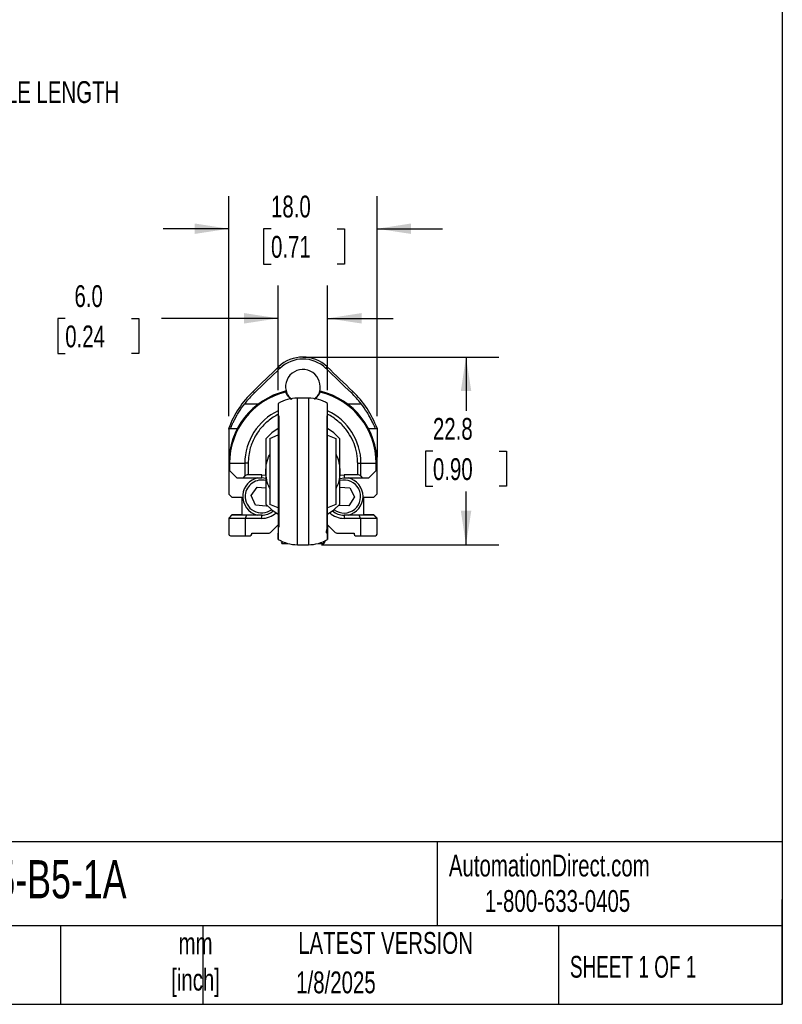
# Model space of a CAD drawing. Header units: millimetres. Extents: x 8 to 341, y 8 to 262.
# Tile 3 of 6: x 249 to 341, y 8 to 127. Entities that reach past the tile are written whole.
import ezdxf

# ---------------------------------------------------------------- set-up
doc = ezdxf.new("R2010")
doc.units = ezdxf.units.MM
doc.header["$LTSCALE"] = 1.25
doc.layers.add('DIMENSIONS', color=140, linetype='Continuous', lineweight=25)
doc.layers.add('TEXT', color=140, linetype='Continuous', lineweight=25)
doc.styles.add('SLDTEXTSTYLE0', font='TXT', dxfattribs={"width": 0.7})
doc.styles.add('SLDTEXTSTYLE1', font='TXT', dxfattribs={"width": 0.65})
doc.dimstyles.new('SLDDIMSTYLE3', dxfattribs={"dimtxt": 2.69751, "dimasz": 4.1275, "dimexe": 0, "dimexo": 0.0625, "dimgap": 0.674377, "dimtad": 0, "dimtih": 1, "dimtoh": 1, "dimrnd": 1e-09, "dimzin": 12, "dimdsep": 46, "dimtxsty": 'SLDTEXTSTYLE0', "dimsah": 1, "dimcen": 0.09, "dimadec": 0, "dimazin": 3, "dimtfac": 1, "dimtofl": 0, "dimtmove": 0, "dimatfit": 3, "dimfxl": 0, "dimfrac": 2, "dimtolj": 1, "dimtzin": 12, "dimarcsym": 0})
doc.dimstyles.new('SLDDIMSTYLE6', dxfattribs={"dimtxt": 2.69751, "dimasz": 4.1275, "dimexe": 0, "dimexo": 0.0625, "dimgap": 0.674377, "dimtad": 0, "dimtih": 1, "dimtoh": 1, "dimrnd": 1e-09, "dimzin": 4, "dimdsep": 46, "dimtxsty": 'SLDTEXTSTYLE0', "dimsah": 1, "dimcen": 0.09, "dimadec": 0, "dimazin": 1, "dimtfac": 1, "dimtmove": 0, "dimatfit": 0, "dimfxl": 0, "dimfrac": 2, "dimtolj": 1, "dimtzin": 12, "dimarcsym": 0})

# ---------------------------------------------------------------- blocks, each defined once
blk = doc.blocks.new('_D_13')
at = {"layer": 'DIMENSIONS'}
for p, q in [((284.75, 86.46), (306.92, 86.46)), ((302.95, 86.46), (302.95, 79.95)), ((298.94, 75.06), (298.04, 75.06)), ((298.04, 75.06), (298.04, 70.78)), ((306.96, 75.06), (307.86, 75.06)), ((307.86, 75.06), (307.86, 70.78)), ((298.04, 70.78), (298.94, 70.78)), ((307.86, 70.78), (306.96, 70.78)), ((302.95, 63.69), (302.95, 70.17)), ((285.42, 63.69), (306.92, 63.69))]:
    blk.add_line(p, q, dxfattribs=at)
for points in [[(302.95, 86.46), (302.32, 82.34), (303.59, 82.34)], [(302.95, 63.69), (303.59, 67.82), (302.32, 67.82)]]:
    blk.add_solid(points, dxfattribs=at)
at = {"layer": 'DIMENSIONS', "char_height": 2.646, "attachment_point": 1, "style": 'SLDTEXTSTYLE0'}
for s, insert in [('22.8', (298.94, 79.08)), ('0.90', (298.94, 74.19))]:
    blk.add_mtext(s, dxfattribs=dict(at, insert=insert))
blk = doc.blocks.new('_D_14')
at = {"layer": 'DIMENSIONS'}
for p, q in [((274.17, 79.29), (274.17, 106)), ((292.17, 79.29), (292.17, 106)), ((274.17, 102.03), (266.23, 102.03)), ((279.3, 102.03), (278.39, 102.03)), ((278.39, 102.03), (278.39, 97.74)), ((287.32, 102.03), (288.22, 102.03)), ((288.22, 102.03), (288.22, 97.74)), ((292.17, 102.03), (300.1, 102.03)), ((278.39, 97.74), (279.3, 97.74)), ((288.22, 97.74), (287.32, 97.74))]:
    blk.add_line(p, q, dxfattribs=at)
for points in [[(274.17, 102.03), (270.04, 102.67), (270.04, 101.4)], [(292.17, 102.03), (296.29, 101.4), (296.29, 102.67)]]:
    blk.add_solid(points, dxfattribs=at)
at = {"layer": 'DIMENSIONS', "char_height": 2.646, "attachment_point": 1, "style": 'SLDTEXTSTYLE0'}
for s, insert in [('18.0', (279.3, 106.05)), ('0.71', (279.3, 101.16))]:
    blk.add_mtext(s, dxfattribs=dict(at, insert=insert))
blk = doc.blocks.new('_D_15')
at = {"layer": 'DIMENSIONS'}
for p, q in [((280.17, 82.43), (280.17, 95.13)), ((286.17, 82.43), (286.17, 95.13)), ((254.34, 91.16), (253.44, 91.16)), ((253.44, 91.16), (253.44, 86.88)), ((262.36, 91.16), (263.26, 91.16)), ((263.26, 91.16), (263.26, 86.88)), ((280.17, 91.16), (266.01, 91.16)), ((286.17, 91.16), (294.1, 91.16)), ((253.44, 86.88), (254.34, 86.88)), ((263.26, 86.88), (262.36, 86.88))]:
    blk.add_line(p, q, dxfattribs=at)
for points in [[(280.17, 91.16), (276.04, 91.8), (276.04, 90.53)], [(286.17, 91.16), (290.29, 90.53), (290.29, 91.8)]]:
    blk.add_solid(points, dxfattribs=at)
at = {"layer": 'DIMENSIONS', "char_height": 2.646, "attachment_point": 1, "style": 'SLDTEXTSTYLE0'}
for s, insert in [('6.0', (255.46, 95.18)), ('0.24', (254.34, 90.29))]:
    blk.add_mtext(s, dxfattribs=dict(at, insert=insert))

msp = doc.modelspace()

# ---------------------------------------------------------------- linework, layer by layer
for p, q in [((280.213, 85.27), (280.381, 85.096)), ((285.951, 85.096), (286.119, 85.27)), ((277.283, 82.116), (277.116, 82.291)), ((281.039, 82.317), (281.023, 82.312)), ((281.031, 82.316), (281.116, 82.336)), ((281.116, 82.336), (281.116, 82.408)), ((281.14, 82.252), (281.132, 82.268)), ((281.159, 82.205), (281.139, 82.253)), ((283.828, 81.493), (282.504, 81.493)), ((282.504, 63.693), (282.504, 81.493)), ((283.828, 81.493), (283.828, 63.693)), ((285.184, 82.232), (285.168, 82.189)), ((285.192, 82.253), (285.175, 82.21)), ((285.2, 82.268), (285.192, 82.252)), ((285.216, 82.408), (285.216, 82.336)), ((285.216, 82.336), (285.309, 82.314)), ((285.309, 82.312), (285.293, 82.317)), ((289.216, 82.291), (289.048, 82.116)), ((276.106, 80.807), (277.812, 80.807)), ((280.166, 80.838), (280.166, 64.348)), ((286.166, 64.348), (286.166, 80.838)), ((288.52, 80.807), (290.225, 80.807)), ((280.233, 79.343), (280.233, 65.843)), ((286.099, 65.843), (286.099, 79.343)), ((274.166, 77.701), (274.166, 74.307)), ((274.217, 77.807), (274.378, 77.807)), ((274.378, 77.807), (275.224, 77.807)), ((291.108, 77.807), (291.954, 77.807)), ((291.954, 77.807), (292.115, 77.807)), ((292.165, 77.702), (292.165, 74.307)), ((279.166, 76.593), (280.166, 77.017)), ((286.166, 76.997), (287.166, 76.593)), ((274.196, 74.307), (274.166, 74.307)), ((274.166, 74.307), (274.166, 73.573)), ((292.165, 74.307), (292.136, 74.307)), ((292.165, 73.673), (292.165, 74.307)), ((274.272, 73.573), (274.166, 73.573)), ((274.166, 73.573), (274.166, 69.863)), ((274.272, 73.573), (276.125, 73.573)), ((274.272, 73.573), (274.272, 72.687)), ((276.519, 73.573), (276.125, 73.573)), ((276.125, 73.573), (276.125, 72.001)), ((276.519, 73.573), (276.519, 72.193)), ((289.813, 72.193), (289.813, 73.573)), ((289.813, 73.573), (290.207, 73.573)), ((290.207, 72.001), (290.207, 73.573)), ((290.207, 73.573), (292.06, 73.573)), ((292.06, 72.687), (292.06, 73.573)), ((292.06, 73.573), (292.166, 73.573)), ((292.166, 69.863), (292.166, 73.573)), ((274.197, 72.763), (274.197, 69.833)), ((274.197, 72.763), (274.272, 72.687)), ((274.272, 72.687), (275.166, 71.793)), ((275.166, 71.793), (275.963, 71.793)), ((275.963, 71.793), (276.125, 72.001)), ((275.963, 71.793), (278.166, 71.793)), ((278.166, 72.193), (276.519, 72.193)), ((278.166, 72.193), (278.676, 72.144)), ((278.166, 71.793), (278.166, 72.193)), ((278.671, 71.736), (278.166, 71.793)), ((287.659, 72.144), (288.166, 72.193)), ((287.661, 71.736), (288.166, 71.793)), ((289.813, 72.193), (288.166, 72.193)), ((288.166, 72.193), (288.166, 71.793)), ((288.166, 71.793), (290.369, 71.793)), ((290.207, 72.001), (290.369, 71.793)), ((290.369, 71.793), (291.166, 71.793)), ((291.166, 71.793), (292.06, 72.687)), ((292.06, 72.687), (292.135, 72.763)), ((292.135, 72.763), (292.135, 69.833)), ((276.901, 69.656), (277.631, 70.695)), ((277.631, 70.695), (278.666, 70.603)), ((287.666, 70.664), (288.844, 70.617)), ((288.844, 70.617), (289.435, 69.493)), ((274.166, 69.863), (274.197, 69.833)), ((274.197, 69.833), (274.566, 69.463)), ((274.566, 69.463), (275.766, 69.463)), ((275.766, 69.463), (275.766, 67.293)), ((277.436, 68.504), (276.901, 69.656)), ((289.435, 69.493), (288.757, 68.419)), ((290.566, 69.463), (291.766, 69.463)), ((290.566, 67.293), (290.566, 69.463)), ((291.766, 69.463), (292.135, 69.833)), ((292.135, 69.833), (292.166, 69.863)), ((278.701, 68.391), (277.436, 68.504)), ((278.778, 68.501), (278.701, 68.391)), ((280.166, 68.189), (279.166, 68.593)), ((287.166, 68.593), (286.166, 68.17)), ((288.757, 68.419), (287.523, 68.468)), ((274.566, 67.313), (274.166, 66.913)), ((274.566, 67.293), (274.166, 66.893)), ((274.166, 66.913), (274.166, 66.893)), ((275.766, 67.313), (274.566, 67.313)), ((276.332, 67.293), (274.566, 67.293)), ((276.332, 67.293), (276.166, 66.893)), ((278.166, 67.293), (276.332, 67.293)), ((278.166, 66.893), (278.166, 67.293)), ((288.166, 67.293), (288.166, 66.893)), ((290, 67.293), (288.166, 67.293)), ((290.166, 66.893), (290, 67.293)), ((291.766, 67.293), (290, 67.293)), ((291.766, 67.313), (290.566, 67.313)), ((292.166, 66.913), (291.766, 67.313)), ((292.166, 66.893), (291.766, 67.293)), ((292.166, 66.893), (292.166, 66.913)), ((274.166, 66.893), (274.166, 64.993)), ((276.166, 66.893), (274.166, 66.893)), ((276.166, 66.893), (276.166, 64.793)), ((278.166, 66.893), (276.166, 66.893)), ((279.312, 65.24), (280.166, 66.093)), ((286.166, 66.093), (287.019, 65.24)), ((290.166, 66.893), (288.166, 66.893)), ((290.166, 66.893), (290.166, 64.793)), ((292.166, 66.893), (290.166, 66.893)), ((292.166, 64.993), (292.166, 66.893)), ((274.366, 64.793), (276.166, 64.793)), ((276.166, 64.793), (276.766, 64.793)), ((276.966, 65.093), (278.959, 65.093)), ((276.966, 64.993), (276.966, 65.093)), ((287.373, 65.093), (289.366, 65.093)), ((289.366, 65.093), (289.366, 64.993)), ((289.566, 64.793), (290.166, 64.793)), ((290.166, 64.793), (291.966, 64.793)), ((280.463, 64.198), (280.48, 64.113)), ((280.536, 64.01), (280.616, 63.863)), ((280.616, 64.108), (280.616, 63.863)), ((280.616, 63.863), (281.278, 63.863)), ((282.504, 63.693), (283.828, 63.693)), ((285.053, 63.863), (285.716, 63.863)), ((285.716, 63.863), (285.716, 64.108))]:
    msp.add_line(p, q)
at = {"flags": 128}
for points in [[(280.166, 77.789), (279.4, 77.265), (278.666, 76.562)], [(287.666, 76.562), (286.931, 77.265), (286.166, 77.789)], [(278.666, 68.625), (279.4, 67.922), (280.166, 67.397)], [(286.166, 67.397), (286.931, 67.922), (287.666, 68.625)]]:
    msp.add_lwpolyline(points, dxfattribs=at)
for centre, radius, start, end in [((283.166, 82.213), 4.25, 45.98771, 134.01229), ((283.166, 82.213), 4.008, 45.98772, 134.01228), ((-414.6, 804.461), 1000, 313.766056, 314.012283), ((-414.6, 804.461), 1000.242, 313.766056, 314.012283), ((283.166, 82.863), 2.1, 341.91086, 202.36121), ((980.931, 804.461), 1000.242, 225.987717, 226.233944), ((980.931, 804.461), 1000, 225.987717, 226.233944), ((283.166, 73.573), 9, 103.77775, 180), ((285.466, 73.573), 12.072, 133.76606, 159.40431), ((283.166, 73.573), 8.894, 103.69386, 180), ((285.466, 73.573), 11.829, 133.76606, 142.29907), ((282.504, 76.993), 4.5, 90, 121.29712), ((281.046, 82.217), 0.1, 21.35167, 103.77775), ((281.095, 82.133), 0.0878, 30.132, 113.10695), ((283.828, 76.993), 4.5, 58.70288, 90), ((285.237, 82.133), 0.0878, 66.89305, 149.868), ((285.286, 82.217), 0.1, 76.22225, 158.64833), ((283.166, 73.573), 8.894, 360, 76.30614), ((283.166, 73.573), 9, 360, 76.22225), ((280.866, 73.573), 11.829, 37.70093, 46.23394), ((280.866, 73.573), 12.072, 20.60318, 46.23394), ((283.166, 73.573), 7.041, 115.22005, 180), ((283.166, 73.573), 7.041, 360, 64.77995), ((278.166, 69.543), 2.3, 101.96875, 174.92851), ((276.519, 71.693), 0.5, 90, 142), ((288.166, 69.543), 2.3, 281.96875, 78.03125), ((289.813, 71.693), 0.5, 38, 90), ((278.166, 69.543), 2, 75.20678, 174.92851), ((288.166, 69.543), 2, 232.97652, 104.59971), ((278.166, 69.543), 2.3, 174.92851, 258.03125), ((278.166, 69.543), 2, 174.92851, 307.02348), ((278.166, 69.543), 2.25, 270, 308.71852), ((278.166, 69.543), 2.65, 270, 311.26092), ((288.166, 69.543), 2.65, 228.73908, 270), ((288.166, 69.543), 2.25, 231.28148, 270), ((274.366, 64.993), 0.2, 180, 270), ((276.766, 64.993), 0.2, 270, 0), ((278.959, 65.593), 0.5, 270, 315), ((287.373, 65.593), 0.5, 225, 270), ((289.566, 64.993), 0.2, 180, 270), ((291.966, 64.993), 0.2, 270, 0), ((282.504, 68.193), 4.5, 238.70288, 270), ((283.828, 68.193), 4.5, 270, 301.29712)]:
    msp.add_arc(centre, radius, start, end)
for points, knots in [([(281.06, 82.214), (281.056, 82.225), (281.047, 82.249), (281.036, 82.276), (281.029, 82.297), (281.023, 82.311), (281.023, 82.313), (281.023, 82.314)], [0, 0, 0, 0, 0.187409, 0.3826598, 0.58437, 0.7908143, 1, 1, 1, 1]), ([(281.06, 82.214), (281.115, 82.104), (281.223, 81.886), (281.451, 81.588), (281.654, 81.413), (281.753, 81.328)], [0, 0, 0, 0, 0.34108125, 0.67823807, 1, 1, 1, 1]), ([(281.171, 82.177), (281.239, 82.021), (281.326, 81.87), (281.541, 81.587), (281.668, 81.454), (281.824, 81.332)], [0, 0, 0, 0, 0.5, 0.5, 1, 1, 1, 1]), ([(284.587, 81.335), (284.734, 81.467), (285.031, 81.734), (285.191, 82.054), (285.271, 82.214)], [0, 0, 0, 0, 0.4972644, 1, 1, 1, 1]), ([(285.161, 82.177), (285.108, 82.07), (285.005, 81.863), (284.814, 81.607), (284.656, 81.467), (284.593, 81.412)], [0, 0, 0, 0, 0.3904913, 0.7554904, 1, 1, 1, 1]), ([(285.309, 82.314), (285.309, 82.313), (285.308, 82.311), (285.303, 82.297), (285.295, 82.276), (285.285, 82.249), (285.276, 82.225), (285.271, 82.214)], [0, 0, 0, 0, 0.2091856, 0.41563, 0.6173401, 0.812591, 1, 1, 1, 1]), ([(274.378, 77.807), (274.381, 77.807), (274.393, 77.83), (274.433, 77.919), (274.463, 77.987), (274.539, 78.159), (274.585, 78.263), (274.699, 78.508), (274.764, 78.644), (274.913, 78.939), (274.998, 79.1), (275.181, 79.429), (275.281, 79.599), (275.604, 80.12), (275.844, 80.468), (276.106, 80.807)], [0, 0, 0, 0, 0.125, 0.125, 0.25, 0.25, 0.375, 0.375, 0.5, 0.5, 0.625, 0.625, 0.75, 0.75, 1, 1, 1, 1]), ([(291.954, 77.807), (291.951, 77.807), (291.939, 77.83), (291.898, 77.919), (291.869, 77.987), (291.793, 78.159), (291.746, 78.263), (291.633, 78.508), (291.568, 78.644), (291.419, 78.939), (291.334, 79.1), (291.151, 79.429), (291.051, 79.599), (290.728, 80.12), (290.488, 80.468), (290.225, 80.807)], [0, 0, 0, 0, 0.125, 0.125, 0.25, 0.25, 0.375, 0.375, 0.5, 0.5, 0.625, 0.625, 0.75, 0.75, 1, 1, 1, 1]), ([(280.166, 79.496), (280.123, 79.477), (279.851, 79.355), (279.386, 79.052), (278.801, 78.605), (278.286, 78.104), (277.808, 77.532), (277.38, 76.879), (277.03, 76.163), (276.637, 75.083), (276.568, 74.202), (276.519, 73.573)], [0, 0, 0, 0, 0.0192242, 0.1224817, 0.2258936, 0.3210616, 0.4163863, 0.5312299, 0.6401729, 0.7430142, 1, 1, 1, 1]), ([(289.813, 73.573), (289.807, 73.783), (289.796, 74.201), (289.703, 74.825), (289.518, 75.598), (289.153, 76.541), (288.614, 77.424), (288.045, 78.103), (287.531, 78.606), (286.943, 79.046), (286.488, 79.367), (286.209, 79.471), (286.166, 79.487)], [0, 0, 0, 0, 0.0860173, 0.1716758, 0.2577498, 0.4118388, 0.5841155, 0.6792919, 0.7746005, 0.8778642, 0.9812616, 1, 1, 1, 1]), ([(278.666, 76.562), (278.666, 75.962), (278.666, 75.346), (278.666, 74.357), (278.666, 74.012), (278.666, 73.312), (278.666, 72.956), (278.666, 72.593)], [0, 0, 0, 0, 0.5, 0.5, 0.75, 0.75, 1, 1, 1, 1]), ([(279.166, 76.593), (279.166, 76.593), (279.166, 76.553), (279.166, 76.314), (279.166, 76.113), (279.166, 75.633), (279.166, 75.444), (279.166, 75.003), (279.166, 74.752), (279.166, 74.199), (279.166, 73.896), (279.166, 73.26), (279.166, 72.927), (279.166, 72.26), (279.166, 71.927), (279.166, 71.291), (279.166, 70.988), (279.166, 70.434), (279.166, 70.183), (279.166, 69.743), (279.166, 69.553), (279.166, 69.073), (279.166, 68.873), (279.166, 68.634), (279.166, 68.593), (279.166, 68.593)], [0, 0, 0, 0, 0.125, 0.125, 0.25, 0.25, 0.3125, 0.3125, 0.375, 0.375, 0.4375, 0.4375, 0.5, 0.5, 0.5625, 0.5625, 0.625, 0.625, 0.6875, 0.6875, 0.75, 0.75, 0.875, 0.875, 1, 1, 1, 1]), ([(287.166, 76.593), (287.166, 76.593), (287.166, 76.553), (287.166, 76.314), (287.166, 76.113), (287.166, 75.633), (287.166, 75.444), (287.166, 75.003), (287.166, 74.752), (287.166, 74.199), (287.166, 73.896), (287.166, 73.26), (287.166, 72.927), (287.166, 72.26), (287.166, 71.927), (287.166, 71.291), (287.166, 70.988), (287.166, 70.434), (287.166, 70.183), (287.166, 69.743), (287.166, 69.553), (287.166, 69.073), (287.166, 68.873), (287.166, 68.634), (287.166, 68.593), (287.166, 68.593)], [0, 0, 0, 0, 0.125, 0.125, 0.25, 0.25, 0.3125, 0.3125, 0.375, 0.375, 0.4375, 0.4375, 0.5, 0.5, 0.5625, 0.5625, 0.625, 0.625, 0.6875, 0.6875, 0.75, 0.75, 0.875, 0.875, 1, 1, 1, 1]), ([(287.666, 72.593), (287.666, 72.956), (287.666, 73.311), (287.666, 74.009), (287.666, 74.353), (287.666, 75.345), (287.666, 75.962), (287.666, 76.562)], [0, 0, 0, 0, 0.25, 0.25, 0.5, 0.5, 1, 1, 1, 1]), ([(278.666, 72.593), (278.688, 72.911), (278.738, 73.626), (278.967, 74.318), (279.149, 74.632), (279.166, 74.66)], [0, 0, 0, 0, 0.4205123, 0.9477945, 1, 1, 1, 1]), ([(287.166, 74.662), (287.18, 74.638), (287.347, 74.352), (287.582, 73.67), (287.638, 72.949), (287.666, 72.593)], [0, 0, 0, 0, 0.0448083, 0.5291443, 1, 1, 1, 1]), ([(279.166, 70.524), (279.152, 70.548), (278.985, 70.834), (278.75, 71.517), (278.694, 72.238), (278.666, 72.593)], [0, 0, 0, 0, 0.0448083, 0.5291443, 1, 1, 1, 1]), ([(278.666, 72.593), (278.666, 72.23), (278.666, 71.875), (278.666, 71.178), (278.666, 70.833), (278.666, 69.842), (278.666, 69.224), (278.666, 68.625)], [0, 0, 0, 0, 0.25, 0.25, 0.5, 0.5, 1, 1, 1, 1]), ([(287.666, 72.593), (287.644, 72.276), (287.594, 71.561), (287.365, 70.868), (287.182, 70.555), (287.166, 70.526)], [0, 0, 0, 0, 0.4205123, 0.9477945, 1, 1, 1, 1]), ([(287.666, 68.625), (287.666, 69.224), (287.666, 69.841), (287.666, 70.83), (287.666, 71.174), (287.666, 71.874), (287.666, 72.23), (287.666, 72.593)], [0, 0, 0, 0, 0.5, 0.5, 0.75, 0.75, 1, 1, 1, 1]), ([(286.164, 65.099), (286.101, 65.077), (285.99, 65.037), (286.076, 65.458), (286.099, 65.683), (286.118, 65.814), (286.126, 65.857), (286.13, 65.874), (286.132, 65.881), (286.134, 65.886), (286.135, 65.889), (286.136, 65.891), (286.138, 65.893), (286.14, 65.893), (286.145, 65.887), (286.154, 65.813), (286.16, 65.616), (286.164, 65.269), (286.165, 64.841), (286.166, 64.426), (286.166, 64.354), (286.166, 64.313)], [0, 0, 0, 0, 0.1035293, 0.1836125, 0.2367143, 0.2519851, 0.2566751, 0.2583084, 0.2595209, 0.2600092, 0.2604555, 0.260901, 0.2613879, 0.2626053, 0.2642712, 0.2763476, 0.3298798, 0.4265016, 0.569851, 0.7616994, 1, 1, 1, 1]), ([(280.166, 65.108), (280.166, 64.877), (280.166, 64.412), (280.166, 64.354), (280.166, 64.325)], [0, 0, 0, 0, 0.4976335, 1, 1, 1, 1]), ([(280.166, 64.313), (280.166, 64.356), (280.166, 64.432), (280.166, 64.771), (280.167, 65.033), (280.168, 65.1)], [0, 0, 0, 0, 0.48085261, 0.86797221, 1, 1, 1, 1]), ([(286.166, 64.325), (286.166, 64.354), (286.166, 64.412), (286.166, 64.877), (286.166, 65.108)], [0, 0, 0, 0, 0.50236653, 1, 1, 1, 1]), ([(285.716, 63.863), (285.761, 63.876), (285.81, 63.891), (285.863, 64.169), (285.868, 64.198)], [0, 0, 0, 0, 0.8945376, 1, 1, 1, 1])]:
    msp.add_open_spline(points, degree=3, knots=knots)
for points in [[(281.139, 82.253), (281.139, 82.253), (281.15, 82.226), (281.171, 82.177)], [(285.161, 82.177), (285.182, 82.226), (285.192, 82.253), (285.192, 82.253)], [(274.166, 77.819), (274.166, 77.78), (274.166, 77.741), (274.166, 77.701)], [(274.166, 77.701), (274.196, 77.771), (274.213, 77.807), (274.217, 77.807)], [(292.115, 77.807), (292.119, 77.807), (292.136, 77.772), (292.165, 77.702)], [(292.165, 77.821), (292.165, 77.782), (292.165, 77.742), (292.165, 77.702)]]:
    msp.add_open_spline(points, degree=3)
at = {"layer": 'DIMENSIONS'}
msp.add_line((283.166, 86.463), (287.375, 86.463), dxfattribs=at)
at = {"layer": 'TEXT'}
for p, q in [((341.312, 261.938), (341.312, 7.937)), ((341.312, 27.658), (7.937, 27.658)), ((299.469, 27.658), (299.469, 17.462)), ((341.312, 7.937), (341.312, 20.637)), ((341.312, 17.462), (7.937, 17.462)), ((253.78, 17.462), (253.78, 7.937)), ((271.015, 17.462), (271.015, 7.937)), ((314.186, 17.462), (314.186, 7.937)), ((7.937, 7.937), (341.312, 7.937))]:
    msp.add_line(p, q, dxfattribs=at)

# ---------------------------------------------------------------- texts
at = {"color": 179, "linetype": 'Continuous', "lineweight": 18, "char_height": 2.64583, "attachment_point": 1, "style": 'SLDTEXTSTYLE0'}
for s, insert in [('AutomationDirect.com', (300.869, 26.096)), ('1-800-633-0405', (305.239, 21.796))]:
    msp.add_mtext(s, dxfattribs=dict(at, insert=insert))
at = {"layer": 'DIMENSIONS', "insert": (228.007, 124.345), "char_height": 2.64583, "attachment_point": 1, "style": 'SLDTEXTSTYLE0'}
msp.add_mtext('%%p^J5MM ADJUSTABLE LENGTH', dxfattribs=at)
at = {"layer": 'TEXT'}
for s, insert, char_height, attachment_point, style in [('LCR-18P-0125-B5-1A', (219.377, 25.428), 4.63021, 1, 'SLDTEXTSTYLE0'), ('LATEST VERSION', (293.19, 16.705), 2.64583, 2, 'SLDTEXTSTYLE0'), ('mm^J[inch]', (270.146, 16.661), 2.6458, 2, 'SLDTEXTSTYLE0'), ('SHEET 1 OF 1', (315.552, 13.814), 2.64583, 1, 'SLDTEXTSTYLE1'), ('1/8/2025', (287.174, 11.921), 2.6458, 2, 'SLDTEXTSTYLE0')]:
    msp.add_mtext(s, dxfattribs=dict(at, insert=insert, char_height=char_height, attachment_point=attachment_point, style=style))

# ---------------------------------------------------------------- dimensions: what is measured, and where the dimension line sits
at = {"layer": 'DIMENSIONS'}
for base, p1, p2, picture, middle in [((292.165, 102.032), (274.166, 77.701), (292.165, 77.702), '_D_14', (283.308, 102.032)), ((280.166, 91.164), (286.166, 80.838), (280.166, 80.838), '_D_15', (258.351, 91.164))]:
    dim = msp.add_linear_dim(base=base, p1=p1, p2=p2, dimstyle='SLDDIMSTYLE6', dxfattribs=at)
    dim.commit()
    dim.dimension.update_dxf_attribs({"geometry": picture, "text_midpoint": middle, "dimtype": 160})
dim = msp.add_linear_dim(base=(302.951, 63.693), p1=(283.166, 86.463), p2=(283.828, 63.693), angle=90, dimstyle='SLDDIMSTYLE3', dxfattribs=at)
dim.commit()
dim.dimension.update_dxf_attribs({"geometry": '_D_13', "text_midpoint": (302.951, 75.062), "dimtype": 160})

doc.saveas('drawing.dxf')
